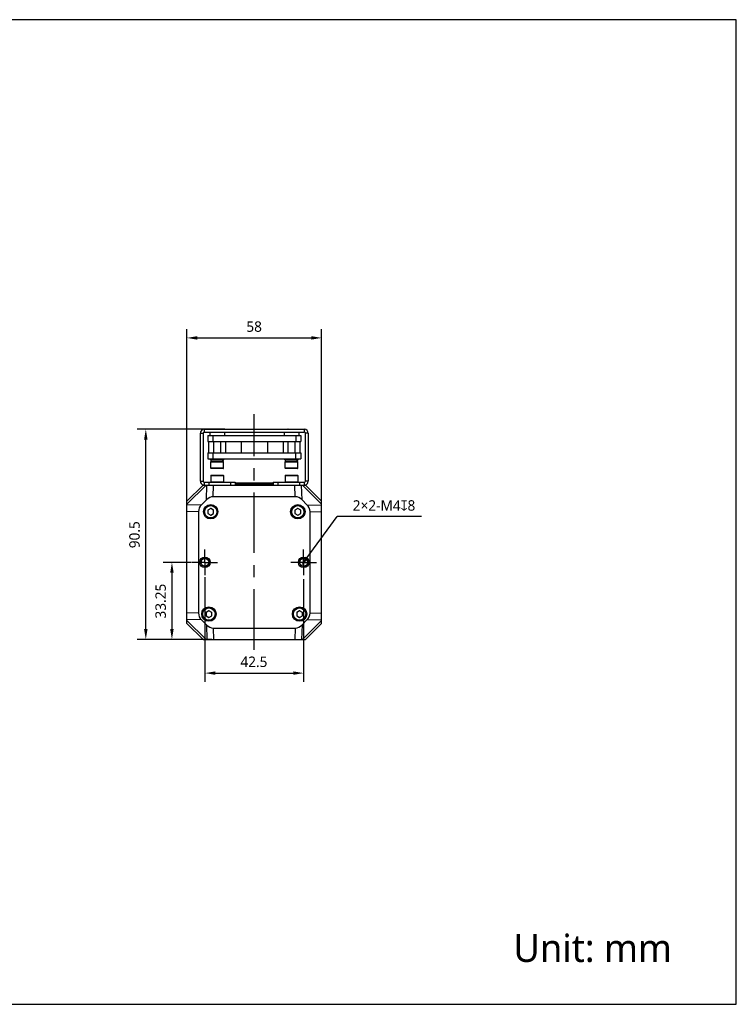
# Model space of a CAD drawing. Header units: millimetres. Extents: x 47 to 603, y 225 to 507.
# Tile 5 of 5: x 397 to 603, y 225 to 507. Entities that reach past the tile are written whole.
import ezdxf

# ---------------------------------------------------------------- set-up
doc = ezdxf.new("R2010")
doc.units = ezdxf.units.MM
doc.header["$LTSCALE"] = 46.255
doc.header["$PDMODE"] = 3
doc.header["$PDSIZE"] = 8
doc.linetypes.add('CENTER', pattern=[0.6, 0.375, -0.075, 0.075, -0.075])
doc.layers.get('0').update_dxf_attribs({"linetype": 'CONTINUOUS'})
doc.layers.get('Defpoints').update_dxf_attribs({"linetype": 'CONTINUOUS'})
for name, color, linetype in [('00_COMPONENTS', 7, 'CONTINUOUS'), ('03_ALL_AXES', 7, 'CONTINUOUS'), ('51__DRAFT_DIMS', 7, 'CONTINUOUS'), ('DRW0001FORMAT', 7, 'CONTINUOUS'), ('DRW0001TEXT', 7, 'CONTINUOUS')]:
    doc.layers.add(name, color=color, linetype=linetype)
doc.styles.get("Standard").update_dxf_attribs({"font": 'Roboto-Regular.ttf'})
doc.dimstyles.new('DIMSTYLE_2', dxfattribs={"dimtxt": 3, "dimasz": 3, "dimexe": 2.5, "dimexo": 0.5, "dimgap": 0.75, "dimtad": 1, "dimlfac": 1.5, "dimdsep": 46, "dimtxsty": 'STANDARD', "dimblk": '_FILLED', "dimblk1": '_FILLED', "dimblk2": '_FILLED', "dimcen": 0.09, "dimclrt": 3, "dimazin": 2, "dimtp": 0.3, "dimtm": 0.3, "dimtfac": 1, "dimtofl": 0, "dimtmove": 0, "dimatfit": 3, "dimldrblk": '_FILLED', "dimfxl": 1, "dimtolj": 1, "dimarcsym": 0})
doc.dimstyles.new('DIMSTYLE_3', dxfattribs={"dimtxt": 3, "dimasz": 3, "dimexe": 2.5, "dimexo": 0.5, "dimtad": 1, "dimlfac": 1.5, "dimdsep": 46, "dimtxsty": 'STANDARD', "dimblk": '_FILLED', "dimblk1": '_FILLED', "dimblk2": '_FILLED', "dimcen": 0.09, "dimclrt": 3, "dimazin": 2, "dimtp": 0.1, "dimtm": 0.1, "dimtfac": 1, "dimtofl": 0, "dimtmove": 0, "dimatfit": 1, "dimldrblk": '_FILLED', "dimfxl": 1, "dimtolj": 1, "dimarcsym": 0})

# ---------------------------------------------------------------- blocks, each defined once
blk = doc.blocks.new('_FILLED')
at = {"color": 0, "linetype": 'ByBlock'}
blk.add_solid([(0, 0), (-1, 0.167), (-1, -0.167)], dxfattribs=at)
blk = doc.blocks.new('*D1')
at = {"layer": '51__DRAFT_DIMS', "color": 0, "lineweight": -2}
for p, q in [((456.15, 389.95), (430.94, 389.95)), ((433.44, 332.62), (433.44, 386.95)), ((452.4, 329.62), (430.94, 329.62))]:
    blk.add_line(p, q, dxfattribs=at)
at = {"layer": 'Defpoints', "color": 0}
for p in [(433.44, 389.95), (456.65, 389.95), (452.9, 329.62)]:
    blk.add_point(p, dxfattribs=at)
at = {"layer": '51__DRAFT_DIMS', "color": 0, "linetype": 'ByBlock', "lineweight": -2, "xscale": 3, "yscale": 3, "zscale": 3}
for p, rotation in [((433.44, 389.95), 90), ((433.44, 329.62), 270)]:
    blk.add_blockref('_FILLED', p, dxfattribs=dict(at, rotation=rotation))
at = {"layer": '51__DRAFT_DIMS', "color": 3, "insert": (428.69, 359.7), "char_height": 3, "attachment_point": 2, "rotation": 90, "line_spacing_factor": 0.9}
blk.add_mtext('\\A1;90.5', dxfattribs=at)
blk = doc.blocks.new('*D2')
at = {"layer": '51__DRAFT_DIMS', "color": 0, "lineweight": -2}
for p, q in [((445.22, 366.77), (445.22, 418.65)), ((483.88, 360.52), (483.88, 418.65)), ((448.22, 416.15), (480.88, 416.15))]:
    blk.add_line(p, q, dxfattribs=at)
at = {"layer": 'Defpoints', "color": 0}
for p in [(483.88, 416.15), (445.22, 366.27), (483.88, 360.02)]:
    blk.add_point(p, dxfattribs=at)
at = {"layer": '51__DRAFT_DIMS', "color": 0, "linetype": 'ByBlock', "lineweight": -2, "xscale": 3, "yscale": 3, "zscale": 3, "rotation": 180}
blk.add_blockref('_FILLED', (445.22, 416.15), dxfattribs=at)
at = {"layer": '51__DRAFT_DIMS', "color": 0, "linetype": 'ByBlock', "lineweight": -2, "xscale": 3, "yscale": 3, "zscale": 3}
blk.add_blockref('_FILLED', (483.88, 416.15), dxfattribs=at)
at = {"layer": '51__DRAFT_DIMS', "color": 3, "insert": (464.52, 420.9), "char_height": 3, "attachment_point": 2, "line_spacing_factor": 0.9}
blk.add_mtext('\\A1;58', dxfattribs=at)
blk = doc.blocks.new('*D3')
at = {"layer": '51__DRAFT_DIMS', "color": 0, "lineweight": -2}
for p, q in [((446.5, 351.78), (438.43, 351.78)), ((440.93, 348.78), (440.93, 332.62)), ((452.4, 329.62), (438.43, 329.62))]:
    blk.add_line(p, q, dxfattribs=at)
at = {"layer": 'Defpoints', "color": 0}
for p in [(447, 351.78), (440.93, 329.62), (452.9, 329.62)]:
    blk.add_point(p, dxfattribs=at)
at = {"layer": '51__DRAFT_DIMS', "color": 0, "linetype": 'ByBlock', "lineweight": -2, "xscale": 3, "yscale": 3, "zscale": 3}
for p, rotation in [((440.93, 351.78), 90), ((440.93, 329.62), 270)]:
    blk.add_blockref('_FILLED', p, dxfattribs=dict(at, rotation=rotation))
at = {"layer": '51__DRAFT_DIMS', "color": 3, "insert": (436.18, 340.65), "char_height": 3, "attachment_point": 2, "rotation": 90, "line_spacing_factor": 0.9}
blk.add_mtext('\\A1;33.25', dxfattribs=at)
blk = doc.blocks.new('*D4')
at = {"layer": '51__DRAFT_DIMS', "color": 0, "lineweight": -2}
for p, q in [((450.38, 347.54), (450.38, 317.51)), ((478.72, 346.96), (478.72, 317.51)), ((453.38, 320.01), (475.72, 320.01))]:
    blk.add_line(p, q, dxfattribs=at)
at = {"layer": 'Defpoints', "color": 0}
for p in [(450.38, 348.04), (478.72, 347.46), (478.72, 320.01)]:
    blk.add_point(p, dxfattribs=at)
at = {"layer": '51__DRAFT_DIMS', "color": 0, "linetype": 'ByBlock', "lineweight": -2, "xscale": 3, "yscale": 3, "zscale": 3, "rotation": 180}
blk.add_blockref('_FILLED', (450.38, 320.01), dxfattribs=at)
at = {"layer": '51__DRAFT_DIMS', "color": 0, "linetype": 'ByBlock', "lineweight": -2, "xscale": 3, "yscale": 3, "zscale": 3}
blk.add_blockref('_FILLED', (478.72, 320.01), dxfattribs=at)
at = {"layer": '51__DRAFT_DIMS', "color": 3, "insert": (464.45, 324.76), "char_height": 3, "attachment_point": 2, "line_spacing_factor": 0.9}
blk.add_mtext('\\A1;42.5', dxfattribs=at)
blk = doc.blocks.new('*D5')
at = {"layer": '51__DRAFT_DIMS', "color": 0, "lineweight": -2}
for p in [(479.7, 353.13), (512.53, 364.97)]:
    blk.add_line(p, (488.38, 364.97), dxfattribs=at)
at = {"layer": 'Defpoints', "color": 0}
for p in [(477.93, 350.71), (479.51, 352.86)]:
    blk.add_point(p, dxfattribs=at)
at = {"layer": '51__DRAFT_DIMS', "color": 0, "linetype": 'ByBlock', "lineweight": -2, "xscale": 3, "yscale": 3, "zscale": 3, "rotation": 233.7634963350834}
blk.add_blockref('_FILLED', (477.93, 350.71), dxfattribs=at)
at = {"layer": '51__DRAFT_DIMS', "color": 3, "insert": (492.8, 369.59), "char_height": 3, "attachment_point": 1, "line_spacing_factor": 0.9}
blk.add_mtext('\\A1;2×2-M{\\A1;4\\fGDT|b1|i0|c0|p2;x\\fRoboto|b0|i0|c0|p2;8}', dxfattribs=at)

msp = doc.modelspace()

# ---------------------------------------------------------------- linework, layer by layer
at = {"color": 7}
for p, q in [((602.8311, 507.420392), (46.817476, 507.420392)), ((602.8311, 225.01778), (602.8311, 507.420392)), ((46.817476, 225.01778), (602.8311, 225.01778))]:
    msp.add_line(p, q, dxfattribs=at)
at = {"layer": '00_COMPONENTS', "color": 4}
for p, q in [((450.217376, 389.948508), (450.217376, 389.148508)), ((453.050709, 390.016108), (453.050709, 389.948508)), ((454.717376, 390.016108), (454.717376, 389.948508)), ((474.384042, 390.016108), (474.384042, 389.948508)), ((476.050709, 390.016108), (476.050709, 389.948508)), ((478.884042, 389.948508), (478.884042, 389.148508)), ((449.084042, 388.815175), (449.884042, 388.815175)), ((480.017376, 388.815175), (479.217376, 388.815175)), ((452.050709, 380.616108), (455.717376, 380.616108)), ((455.717376, 378.749441), (452.050709, 378.749441)), ((473.384042, 380.616108), (477.050709, 380.616108)), ((477.050709, 378.749441), (473.384042, 378.749441)), ((452.050709, 376.681841), (455.717376, 376.681841)), ((473.384042, 376.681841), (477.050709, 376.681841)), ((445.217376, 368.452367), (450.713517, 373.948508)), ((449.084042, 375.081841), (449.884042, 375.081841)), ((450.852828, 369.731844), (450.969749, 373.948508)), ((451.550709, 374.748508), (451.550709, 373.948508)), ((455.717376, 374.815175), (452.050709, 374.815175)), ((452.808107, 370.615175), (452.900534, 373.948508)), ((457.750709, 374.748508), (457.750709, 373.948508)), ((471.350709, 374.748508), (471.350709, 373.948508)), ((477.050709, 374.815175), (473.384042, 374.815175)), ((476.293311, 370.615175), (476.200884, 373.948508)), ((477.550709, 374.748508), (477.550709, 373.948508)), ((478.24859, 369.731844), (478.131669, 373.948508)), ((478.387901, 373.948508), (483.884042, 368.452367)), ((480.017376, 375.081841), (479.217376, 375.081841)), ((449.434039, 368.313055), (445.217376, 368.196135)), ((479.667379, 368.313055), (483.884042, 368.196135)), ((448.550709, 366.357777), (445.217376, 366.265349)), ((480.550709, 366.357777), (483.884042, 366.265349)), ((448.550709, 337.205906), (445.217376, 337.298333)), ((480.550709, 337.205906), (483.884042, 337.298333)), ((449.434039, 335.250627), (445.217376, 335.367548)), ((450.713517, 329.615175), (445.217376, 335.111316)), ((450.852828, 333.831838), (450.969749, 329.615175)), ((478.24859, 333.831838), (478.131669, 329.615175)), ((483.884042, 335.111316), (478.387901, 329.615175)), ((479.667379, 335.250627), (483.884042, 335.367548)), ((452.808107, 332.948508), (452.900534, 329.615175)), ((476.293311, 332.948508), (476.200884, 329.615175))]:
    msp.add_line(p, q, dxfattribs=at)
at = {"layer": '00_COMPONENTS', "color": 7}
for p, q in [((450.217376, 389.948508), (478.884042, 389.948508)), ((452.950718, 390.016099), (452.884052, 389.949432)), ((452.950709, 390.016108), (454.817376, 390.016108)), ((454.817367, 390.016099), (454.884033, 389.949432)), ((474.284051, 390.016099), (474.217385, 389.949432)), ((474.284042, 390.016108), (476.150709, 390.016108)), ((476.1507, 390.016099), (476.217366, 389.949432)), ((449.084042, 375.081841), (449.084042, 388.815175)), ((449.884042, 388.815175), (449.884042, 375.081841)), ((450.217376, 389.148508), (478.884042, 389.148508)), ((451.217376, 388.149441), (451.217376, 386.482775)), ((451.217376, 388.149441), (477.884042, 388.149441)), ((451.784309, 389.148508), (451.784309, 388.149441)), ((452.657449, 388.149441), (452.657449, 386.482775)), ((455.983776, 389.148508), (455.983776, 388.149441)), ((473.117642, 389.148508), (473.117642, 388.149441)), ((476.443969, 388.149441), (476.443969, 386.482775)), ((477.317109, 389.148508), (477.317109, 388.149441)), ((477.884042, 388.149441), (477.884042, 386.482775)), ((479.217376, 375.081841), (479.217376, 388.815175)), ((480.017376, 388.815175), (480.017376, 375.081841)), ((451.217376, 386.482775), (477.884042, 386.482775)), ((451.464425, 386.482775), (451.464425, 383.149441)), ((452.881804, 386.482775), (452.881804, 383.149441)), ((454.886281, 386.482775), (454.886281, 383.149441)), ((456.30366, 386.482775), (456.30366, 383.149441)), ((460.80067, 386.482775), (460.800686, 383.149441)), ((468.300733, 386.482775), (468.30073, 383.149441)), ((472.797758, 386.482775), (472.797758, 383.149441)), ((474.215137, 386.482775), (474.215137, 383.149441)), ((476.219614, 386.482775), (476.219614, 383.149441)), ((477.636993, 386.482775), (477.636993, 383.149441)), ((451.217376, 383.149441), (451.217376, 381.482775)), ((451.217376, 383.149441), (477.884042, 383.149441)), ((451.217376, 381.482775), (477.884042, 381.482775)), ((451.967376, 381.149441), (451.967376, 381.482775)), ((452.657449, 383.149441), (452.657449, 381.482775)), ((455.800709, 381.149441), (455.800709, 381.482775)), ((473.300709, 381.149441), (473.300709, 381.482775)), ((476.443969, 381.482775), (476.443969, 383.149441)), ((477.134042, 381.149441), (477.134042, 381.482775)), ((477.884042, 383.149441), (477.884042, 381.482775)), ((451.969168, 381.149441), (455.798917, 381.149441)), ((452.050709, 378.749441), (452.050709, 380.616108)), ((452.117376, 380.682775), (455.650709, 380.682775)), ((455.650709, 378.682775), (452.117376, 378.682775)), ((452.150709, 380.682775), (452.150709, 381.149441)), ((455.717376, 378.749441), (455.717376, 380.616108)), ((473.302501, 381.149441), (477.13225, 381.149441)), ((473.384042, 378.749441), (473.384042, 380.616108)), ((473.450709, 380.682775), (476.984042, 380.682775)), ((476.984042, 378.682775), (473.450709, 378.682775)), ((473.484042, 380.682775), (473.484042, 381.149441)), ((477.050709, 378.749441), (477.050709, 380.616108)), ((452.050709, 376.681841), (452.050709, 374.815175)), ((452.117376, 376.748508), (455.650709, 376.748508)), ((455.717376, 376.681841), (455.717376, 374.815175)), ((473.384042, 376.681841), (473.384042, 374.815175)), ((473.450709, 376.748508), (476.984042, 376.748508)), ((477.050709, 376.681841), (477.050709, 374.815175)), ((445.217376, 369.281841), (449.884042, 373.948508)), ((449.884042, 373.948508), (479.217376, 373.948508)), ((450.217376, 374.748508), (450.217376, 373.948508)), ((450.217376, 374.748508), (459.084042, 374.748508)), ((459.084042, 374.748508), (459.084042, 373.948508)), ((470.017376, 374.481841), (459.084042, 374.481841)), ((460.890232, 373.974132), (461.249822, 373.982293)), ((464.033721, 374.036699), (465.079126, 374.055741)), ((468.66532, 374.129187), (468.871756, 374.134628)), ((470.017376, 374.748508), (470.017376, 373.948508)), ((470.017376, 374.748508), (478.884042, 374.748508)), ((478.884042, 374.748508), (478.884042, 373.948508)), ((479.217376, 373.948508), (483.884042, 369.281841)), ((476.293311, 370.615175), (452.808107, 370.615175)), ((445.217376, 334.281841), (445.217376, 369.281841)), ((450.852828, 369.731844), (449.434039, 368.313055)), ((452.050709, 367.244092), (451.217376, 366.762967)), ((452.884042, 366.762967), (452.050709, 367.244092)), ((477.050709, 367.244092), (476.217376, 366.762967)), ((477.884042, 366.762967), (477.050709, 367.244092)), ((479.667379, 368.313055), (478.24859, 369.731844)), ((483.884042, 334.281841), (483.884042, 369.281841)), ((448.550709, 366.357777), (448.550709, 337.205906)), ((451.217376, 366.762967), (451.217376, 365.800716)), ((451.217376, 365.800716), (452.050709, 365.319591)), ((452.050709, 365.319591), (452.884042, 365.800716)), ((452.884042, 365.800716), (452.884042, 366.762967)), ((476.217376, 366.762967), (476.217376, 365.800716)), ((476.217376, 365.800716), (477.050709, 365.319591)), ((477.050709, 365.319591), (477.884042, 365.800716)), ((477.884042, 365.800716), (477.884042, 366.762967)), ((480.550709, 337.205906), (480.550709, 366.357777)), ((451.550709, 337.910758), (450.717376, 337.429633)), ((450.717376, 337.429633), (450.717376, 336.467383)), ((450.717376, 336.467383), (451.550709, 335.986258)), ((452.384042, 337.429633), (451.550709, 337.910758)), ((451.550709, 335.986258), (452.384042, 336.467383)), ((452.384042, 336.467383), (452.384042, 337.429633)), ((477.550709, 337.910758), (476.717376, 337.429633)), ((476.717376, 337.429633), (476.717376, 336.467383)), ((476.717376, 336.467383), (477.550709, 335.986258)), ((478.384042, 337.429633), (477.550709, 337.910758)), ((477.550709, 335.986258), (478.384042, 336.467383)), ((478.384042, 336.467383), (478.384042, 337.429633)), ((449.884042, 329.615175), (445.217376, 334.281841)), ((449.434039, 335.250627), (450.852828, 333.831838)), ((478.24859, 333.831838), (479.667379, 335.250627)), ((483.884042, 334.281841), (479.217376, 329.615175)), ((452.808107, 332.948508), (476.293311, 332.948508)), ((449.884042, 329.615175), (479.217376, 329.615175))]:
    msp.add_line(p, q, dxfattribs=at)
for centre, radius in [((452.050709, 366.281841), 2.066667), ((452.050709, 366.281841), 1.833333), ((477.050709, 366.281841), 2.066667), ((477.050709, 366.281841), 1.833333), ((450.384042, 351.781841), 1.5), ((478.717376, 351.781841), 1.5), ((450.384042, 351.781841), 1.1), ((478.717376, 351.781841), 1.1), ((451.550709, 336.948508), 2.066667), ((477.550709, 336.948508), 2.066667), ((451.550709, 336.948508), 1.833333), ((477.550709, 336.948508), 1.833333)]:
    msp.add_circle(centre, radius, dxfattribs=at)
at = {"layer": '00_COMPONENTS', "color": 4}
for centre in [(452.050709, 366.281841), (477.050709, 366.281841), (451.550709, 336.948508), (477.550709, 336.948508)]:
    msp.add_circle(centre, 1.766667, dxfattribs=at)
at = {"layer": '00_COMPONENTS', "color": 7}
for centre, radius, start, end in [((450.217376, 388.815175), 1.133333, 90, 180), ((478.884042, 388.815175), 1.133333, 0, 90), ((450.217376, 388.815175), 0.333333, 90, 180), ((478.884042, 388.815175), 0.333333, 0, 90), ((452.117376, 380.616108), 0.066667, 89.99999998, 180), ((452.117376, 378.749441), 0.066667, 180, 270.00000009), ((455.650709, 380.616108), 0.066667, 0, 90.00000002), ((455.650709, 378.749441), 0.066667, 269.99999991, 360), ((473.450709, 380.616108), 0.066667, 89.99999998, 180), ((473.450709, 378.749441), 0.066667, 180, 270.00000009), ((476.984042, 380.616108), 0.066667, 0, 90.00000002), ((476.984042, 378.749441), 0.066667, 269.99999991, 360), ((452.117376, 376.681841), 0.066667, 90, 180), ((455.650709, 376.681841), 0.066667, 0, 90), ((473.450709, 376.681841), 0.066667, 90, 180), ((476.984042, 376.681841), 0.066667, 0, 90), ((450.217376, 375.081841), 1.133333, 180, 255), ((450.217376, 375.081841), 0.333333, 180, 270), ((452.117376, 374.815175), 0.066667, 180, 270), ((455.650709, 374.815175), 0.066667, 270, 360), ((463.491072, 576.644413), 202.581316, 271.33766337, 271.46358433), ((466.070774, 477.878674), 103.781851, 271.54655125, 271.80343388), ((473.450709, 374.815175), 0.066667, 180, 270), ((476.984042, 374.815175), 0.066667, 270, 360), ((478.884042, 375.081841), 0.333333, 270, 360), ((478.884042, 375.081841), 1.133333, 285, 360), ((452.050709, 366.281841), 0.933333, 87.30059014, 93.23449942), ((477.050709, 366.281841), 0.933333, 87.30059014, 93.23449942), ((452.050709, 366.281841), 0.933333, 147.83662832, 153.23449942), ((452.050709, 366.281841), 0.933333, 207.85197764, 213.23449942), ((452.050709, 366.281841), 0.933333, 267.30059014, 273.23449942), ((452.050709, 366.281841), 0.933333, 27.85197764, 33.23449942), ((452.050709, 366.281841), 0.933333, 327.83662832, 333.23449942), ((477.050709, 366.281841), 0.933333, 147.83662832, 153.23449942), ((477.050709, 366.281841), 0.933333, 207.85197764, 213.23449942), ((477.050709, 366.281841), 0.933333, 267.30059014, 273.23449942), ((477.050709, 366.281841), 0.933333, 27.85197764, 33.23449942), ((477.050709, 366.281841), 0.933333, 327.83662832, 333.23449942), ((451.550709, 336.948508), 0.933333, 147.83662832, 153.23449942), ((451.550709, 336.948508), 0.933333, 207.85197764, 213.23449942), ((451.550709, 336.948508), 0.933333, 87.30059014, 93.23449942), ((451.550709, 336.948508), 0.933333, 27.85197764, 33.23449942), ((451.550709, 336.948508), 0.933333, 327.83662832, 333.23449942), ((477.550709, 336.948508), 0.933333, 147.83662832, 153.23449942), ((477.550709, 336.948508), 0.933333, 207.85197764, 213.23449942), ((477.550709, 336.948508), 0.933333, 87.30059014, 93.23449942), ((477.550709, 336.948508), 0.933333, 27.85197764, 33.23449942), ((477.550709, 336.948508), 0.933333, 327.83662832, 333.23449942), ((451.550709, 336.948508), 0.933333, 267.30059014, 273.23449942), ((477.550709, 336.948508), 0.933333, 267.30059014, 273.23449942)]:
    msp.add_arc(centre, radius, start, end, dxfattribs=at)
at = {"layer": '00_COMPONENTS', "color": 4}
for centre in [(450.384042, 351.781841), (478.717376, 351.781841)]:
    msp.add_arc(centre, 1.333333, 255, 195, dxfattribs=at)
at = {"layer": '00_COMPONENTS', "color": 7}
for centre, major_axis, ratio, start_param, end_param in [((453.884042, 381.349022), (0, 1.733333), 1, -1.9653253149, -1.9324864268), ((453.884042, 381.349022), (1.733333, 0), 1, -0.3616901, -0.1153985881), ((453.884042, 380.594775), (0, 1.733333), 1, -1.5200052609, -1.3514991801), ((475.217376, 381.349022), (1.733333, 0), 1, -0.3945289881, -0.3616901), ((475.217376, 381.349022), (0, 1.733333), 1, -1.9324864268, -1.6861949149), ((475.217376, 380.594775), (0, 1.733333), 1, -1.5200052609, -1.3514991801), ((452.742751, 365.901129), (0.130687, 4.71314), 0.7069709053, 0.0196005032, 0.6417676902), ((476.358667, 365.901129), (-0.130687, 4.71314), 0.7069709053, -0.6417676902, -0.0196005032), ((453.264754, 366.423133), (-4.71314, -0.130687), 0.7069709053, -0.6417676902, -0.0196005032), ((475.836664, 366.423133), (4.71314, -0.130687), 0.7069709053, 0.0196005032, 0.6417676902), ((453.264754, 337.14055), (-4.71314, 0.130687), 0.7069709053, 0.0196005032, 0.6417676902), ((475.836664, 337.14055), (4.71314, 0.130687), 0.7069709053, -0.6417676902, -0.0196005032), ((452.742751, 337.662553), (0.130687, -4.71314), 0.7069709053, -0.6417676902, -0.0196005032), ((476.358667, 337.662553), (-0.130687, -4.71314), 0.7069709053, 0.0196005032, 0.6417676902)]:
    msp.add_ellipse(centre, major_axis=major_axis, ratio=ratio, start_param=start_param, end_param=end_param, dxfattribs=at)
for points, knots in [([(464.550709, 374.168936), (463.48374, 374.156785), (461.982948, 374.140968), (460.160334, 374.115621), (459.404686, 374.102397), (459.082857, 374.094693)], [0, 0, 0, 0, 0.5853866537, 0.8233910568, 1, 1, 1, 1]), ([(461.249822, 373.982293), (461.463797, 373.987016), (462.391735, 374.00655), (463.319723, 374.023659), (464.033721, 374.036699)], [0, 0, 0, 0, 0.2305964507, 1, 1, 1, 1]), ([(470.018936, 374.246942), (469.718576, 374.238266), (468.988846, 374.224341), (467.737144, 374.206019), (466.2148, 374.187421), (465.121769, 374.17544), (464.550709, 374.168936)], [0, 0, 0, 0, 0.1648355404, 0.4003655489, 0.6867166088, 1, 1, 1, 1]), ([(465.079126, 374.055741), (465.36165, 374.060901), (466.408715, 374.080194), (467.455769, 374.100426), (468.220233, 374.118304)], [0, 0, 0, 0, 0.2698235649, 1, 1, 1, 1]), ([(469.336858, 374.148229), (469.403675, 374.150356), (469.630648, 374.157934), (469.857598, 374.16663), (470.01763, 374.174975)], [0, 0, 0, 0, 0.2943695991, 1, 1, 1, 1])]:
    msp.add_open_spline(points, degree=3, knots=knots, dxfattribs=at)
at = {"layer": '03_ALL_AXES', "color": 1, "linetype": 'CENTER'}
for p, q in [((464.550709, 326.710525), (464.550709, 394.270828)), ((450.384042, 351.781841), (450.384042, 355.448508)), ((478.717376, 351.781841), (478.717376, 355.448508)), ((450.384042, 351.781841), (446.717376, 351.781841)), ((450.384042, 351.781841), (450.384042, 348.115175)), ((450.384042, 351.781841), (454.050709, 351.781841)), ((478.717376, 351.781841), (475.050709, 351.781841)), ((478.717376, 351.781841), (482.384042, 351.781841)), ((478.717376, 351.781841), (478.717376, 348.115175))]:
    msp.add_line(p, q, dxfattribs=at)
at = {"layer": 'DRW0001FORMAT', "color": 7}
for p, q in [((602.8311, 225.01778), (602.8311, 434.439196)), ((46.817476, 225.01778), (602.8311, 225.01778))]:
    msp.add_line(p, q, dxfattribs=at)

# ---------------------------------------------------------------- texts
at = {"layer": 'DRW0001TEXT', "color": 4, "insert": (538.866947, 245.163016), "char_height": 8, "width": 52.94469821, "attachment_point": 1, "line_spacing_factor": 0.9}
msp.add_mtext('Unit: mm', dxfattribs=at)

# ---------------------------------------------------------------- dimensions: what is measured, and where the dimension line sits
at = {"layer": '51__DRAFT_DIMS', "color": 4}
for base, p1, p2, picture, middle in [((483.884042, 416.150263), (445.217376, 366.265349), (483.884042, 360.015175), '*D2', (464.524353, 416.150263)), ((478.717376, 320.008434), (450.384042, 348.03621), (478.717376, 347.464201), '*D4', (464.45403, 320.008434))]:
    dim = msp.add_linear_dim(base=base, p1=p1, p2=p2, dimstyle='DIMSTYLE_2', dxfattribs=at)
    dim.commit()
    dim.dimension.update_dxf_attribs({"geometry": picture, "text_midpoint": middle, "dimtype": 160})
for base, p1, p2, angle, picture, middle in [((433.441193, 389.948508), (452.900534, 329.615175), (456.650709, 389.948508), 90, '*D1', (433.441193, 359.702754)), ((440.929675, 329.615175), (446.997418, 351.781841), (452.900534, 329.615175), 270, '*D3', (440.929675, 340.651628))]:
    dim = msp.add_linear_dim(base=base, p1=p1, p2=p2, angle=angle, dimstyle='DIMSTYLE_2', dxfattribs=at)
    dim.commit()
    dim.dimension.update_dxf_attribs({"geometry": picture, "text_midpoint": middle, "dimtype": 160})
dim = msp.add_diameter_dim_2p(p1=(479.505535, 352.857287), p2=(477.929216, 350.706396), text='2×2-M{\\A1;<>\\fGDT|b1|i0|c0|p2;x\\fRoboto|b0|i0|c0|p2;8}', dimstyle='DIMSTYLE_3', override={"dimtih": 1, "dimtoh": 1, "dimpost": '<>', "dimtxsty": 'STANDARD'}, dxfattribs=at)
dim.commit()
dim.dimension.update_dxf_attribs({"geometry": '*D5', "text_midpoint": (502.664377, 364.968816), "dimtype": 163})

doc.saveas('drawing.dxf')
